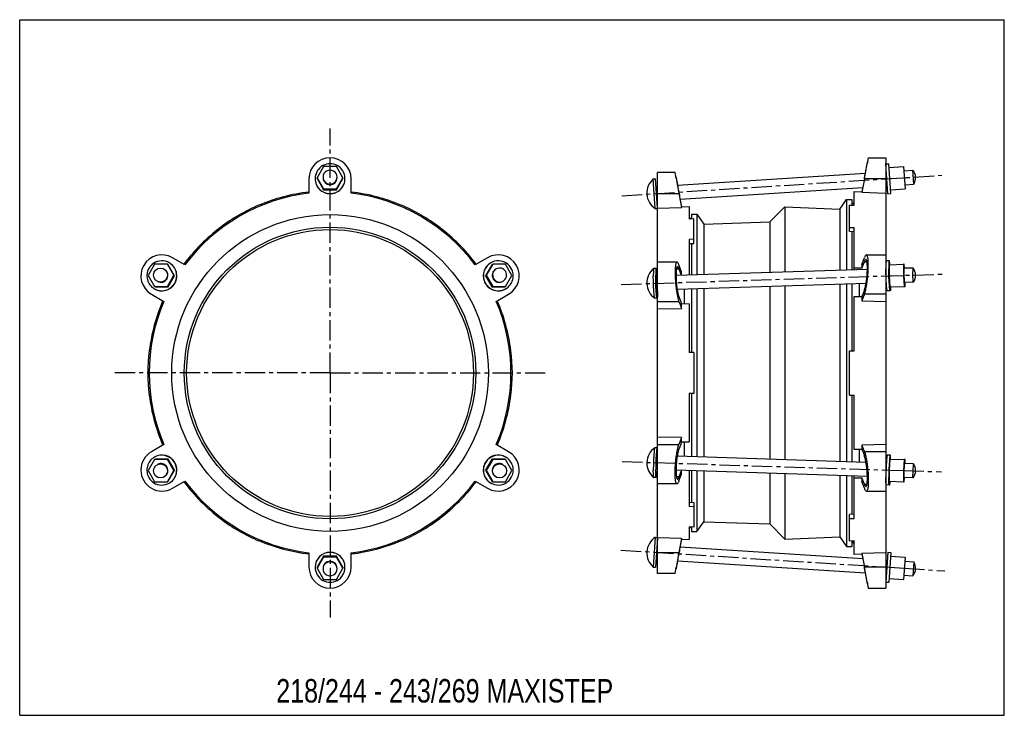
# Model space of a CAD drawing. Header units: millimetres. Extents: x 0 to 841, y 0 to 594.
import ezdxf

# ---------------------------------------------------------------- set-up
doc = ezdxf.new("R2010")
doc.units = ezdxf.units.MM
doc.header["$LTSCALE"] = 46.255
doc.linetypes.add('CENTER', pattern=[0.6, 0.375, -0.075, 0.075, -0.075])
doc.layers.get('0').update_dxf_attribs({"linetype": 'CONTINUOUS'})
doc.layers.add('02___PRT_ALL_AXES', color=7, linetype='CONTINUOUS')
doc.styles.get("Standard").update_dxf_attribs({"font": 'txt', "width": 0.8})

msp = doc.modelspace()

# ---------------------------------------------------------------- linework, layer by layer
at = {"color": 7, "linetype": 'Continuous'}
for p, q in [((0, 0), (0, 594)), ((0, 594), (841, 594)), ((841, 0), (841, 594)), ((724.84, 476.08), (723.95, 471.08)), ((724.13, 472.04), (723.95, 471.08)), ((724.84, 476.08), (739.84, 476.08)), ((739.84, 476.08), (739.84, 108.58)), ((259.61, 468.57), (254.12, 459.09)), ((270.58, 468.57), (259.61, 468.57)), ((276.06, 459.09), (270.58, 468.57)), ((544.84, 121.08), (544.84, 463.58)), ((559.84, 463.58), (544.84, 463.58)), ((560.38, 460.41), (559.84, 463.57)), ((742.54, 467.77), (754.96, 468.57)), ((754.96, 468.57), (756.18, 449.61)), ((755.19, 465.07), (762.85, 465.57)), ((247.09, 458.08), (247.09, 445.83)), ((254.12, 458.29), (254.12, 459.09)), ((254.12, 459.09), (259.61, 449.61)), ((254.12, 458.29), (259.61, 448.81)), ((270.58, 449.61), (276.06, 459.09)), ((270.58, 448.81), (276.06, 458.29)), ((276.06, 458.29), (276.06, 459.09)), ((283.09, 445.83), (283.09, 458.08)), ((739.84, 458.08), (721.54, 458.08)), ((743.15, 458.29), (755.57, 459.09)), ((259.61, 448.81), (259.61, 449.61)), ((259.61, 449.61), (270.58, 449.61)), ((259.61, 448.81), (270.58, 448.81)), ((270.58, 448.81), (270.58, 449.61)), ((712.84, 435.51), (712.84, 447.25)), ((712.84, 447.25), (719.34, 447)), ((719.34, 447), (719.34, 446.59)), ((719.34, 446.59), (739.84, 445.83)), ((743.75, 448.81), (756.18, 449.61)), ((755.96, 453.1), (763.62, 453.59)), ((544.84, 445.58), (563.09, 445.58)), ((710.84, 436.05), (712.84, 438.24)), ((204.26, 435.65), (204.31, 435.51)), ((325.93, 435.65), (325.87, 435.51)), ((544.84, 432.98), (565.34, 433.75)), ((565.34, 434.2), (571.84, 434.44)), ((565.34, 433.75), (565.34, 434.2)), ((571.84, 434.44), (571.84, 423.78)), ((708.84, 413.1), (708.84, 435.65)), ((708.84, 435.65), (712.84, 435.51)), ((571.84, 425.49), (573.35, 423.83)), ((575.84, 423.91), (571.84, 423.78)), ((575.84, 402.92), (575.84, 423.91)), ((171.39, 416.67), (171.48, 416.56)), ((358.79, 416.67), (358.71, 416.56)), ((708.84, 416.67), (712.84, 416.56)), ((712.84, 412.96), (708.84, 413.1)), ((712.84, 380.34), (712.84, 416.56)), ((575.84, 406.49), (571.84, 406.37)), ((571.84, 406.37), (571.84, 375.82)), ((571.84, 402.78), (575.84, 402.92)), ((141.16, 384.66), (130.55, 390.79)), ((399.64, 390.79), (389.03, 384.66)), ((561.42, 386.95), (544.84, 386.95)), ((719.34, 385.05), (720.37, 387.75)), ((719.34, 381.79), (721.47, 387.33)), ((720.37, 387.75), (721.54, 390.79)), ((721.47, 387.33), (723.73, 387.33)), ((723.23, 393.2), (739.84, 393.2)), ((742.74, 388.05), (740.24, 387.97)), ((115.21, 385.2), (109.72, 375.7)), ((126.16, 385.21), (115.21, 385.2)), ((131.63, 375.72), (126.16, 385.21)), ((126.85, 384.81), (126.16, 385.21)), ((132.32, 375.32), (126.85, 384.81)), ((541.62, 381.61), (541.59, 381.59)), ((543.61, 381.67), (541.62, 381.61)), ((724.04, 380.7), (560.61, 375.46)), ((563.16, 381.08), (560.94, 381.08)), ((565.34, 378.62), (563.09, 384.54)), ((565.25, 375.61), (563.16, 381.08)), ((565.34, 375.61), (565.34, 378.62)), ((719.34, 381.79), (712.84, 381.91)), ((719.34, 385.05), (719.34, 381.79)), ((742.54, 384.8), (754.96, 385.2)), ((742.54, 384.8), (742.54, 375.3)), ((755.57, 385.21), (754.96, 385.2)), ((754.96, 385.2), (754.96, 375.7)), ((763.05, 381.95), (755.38, 381.7)), ((755.79, 381.73), (755.57, 385.21)), ((763.07, 381.93), (763.05, 381.95)), ((109.72, 375.7), (115.19, 366.21)), ((126.14, 366.22), (131.63, 375.72)), ((126.83, 365.82), (132.32, 375.32)), ((132.32, 375.32), (131.63, 375.72)), ((544.84, 374.96), (543.83, 374.92)), ((742.54, 375.3), (754.96, 375.7)), ((742.54, 375.3), (743.15, 365.81)), ((754.96, 375.7), (755.57, 366.21)), ((115.19, 366.21), (126.14, 366.22)), ((115.88, 365.81), (115.19, 366.21)), ((115.88, 365.81), (126.83, 365.82)), ((126.83, 365.82), (126.14, 366.22)), ((544.84, 362.95), (544.21, 362.93)), ((722.87, 368.66), (561.6, 363.49)), ((567.43, 363.67), (567.43, 351.18)), ((717.25, 357.58), (717.25, 368.48)), ((721.47, 363.08), (720.32, 360.09)), ((740.22, 369.21), (739.84, 369.2)), ((743.56, 362.56), (741.06, 362.48)), ((743.15, 365.81), (755.57, 366.21)), ((755.57, 366.21), (756.18, 366.22)), ((763.43, 369.96), (755.76, 369.71)), ((756.18, 366.22), (756.18, 369.71)), ((763.45, 369.97), (763.43, 369.96)), ((112.55, 359.61), (123.16, 353.49)), ((407.03, 353.49), (417.64, 359.61)), ((542.43, 356.12), (542.4, 356.13)), ((544.43, 356.18), (542.43, 356.12)), ((544.84, 353.36), (563.09, 353.36)), ((563.09, 353.36), (564.11, 350.67)), ((563.16, 356.83), (564.31, 353.83)), ((564.31, 353.83), (565.34, 351.14)), ((712.84, 311.28), (712.84, 357.66)), ((712.84, 357.66), (719.34, 357.54)), ((720.32, 360.09), (719.34, 357.54)), ((719.34, 357.54), (719.34, 353.87)), ((720.57, 357.07), (719.34, 353.87)), ((719.34, 353.87), (739.84, 353.49)), ((721.54, 359.61), (720.57, 357.07)), ((739.84, 359.61), (721.54, 359.61)), ((544.84, 347.07), (565.34, 347.45)), ((564.11, 350.67), (565.34, 347.45)), ((571.84, 351.26), (565.34, 351.14)), ((565.34, 347.45), (565.34, 351.14)), ((571.84, 351.26), (571.84, 309.73)), ((110.56, 311.3), (110.7, 311.28)), ((419.63, 311.3), (419.48, 311.28)), ((708.84, 311.3), (712.84, 311.28)), ((708.84, 273.35), (708.84, 311.3)), ((575.84, 309.75), (571.84, 309.73)), ((575.84, 309.75), (575.84, 274.91)), ((110.56, 273.35), (110.7, 273.37)), ((419.63, 273.35), (419.48, 273.37)), ((571.84, 274.92), (571.84, 233.4)), ((575.84, 274.91), (571.84, 274.92)), ((708.84, 273.35), (712.84, 273.37)), ((712.84, 226.99), (712.84, 273.37)), ((565.34, 237.21), (544.84, 237.59)), ((565.34, 237.21), (564.11, 233.98)), ((565.34, 233.52), (565.34, 237.21)), ((123.16, 231.17), (112.55, 225.04)), ((417.64, 225.04), (407.03, 231.17)), ((544.84, 231.29), (563.09, 231.29)), ((564.11, 233.98), (563.09, 231.29)), ((564.31, 230.82), (563.16, 227.83)), ((565.34, 233.52), (564.31, 230.82)), ((565.34, 233.52), (571.84, 233.4)), ((567.43, 233.48), (567.43, 220.98)), ((719.34, 227.11), (712.84, 226.99)), ((717.25, 216.18), (717.25, 227.07)), ((739.84, 231.17), (719.34, 230.78)), ((719.34, 230.78), (719.34, 227.11)), ((719.34, 230.78), (720.57, 227.59)), ((719.34, 227.11), (720.32, 224.57)), ((720.57, 227.59), (721.54, 225.04)), ((720.32, 224.57), (721.47, 221.58)), ((739.84, 225.04), (721.54, 225.04)), ((563.16, 203.58), (560.93, 203.58)), ((563.09, 200.11), (565.34, 206.03)), ((563.16, 203.58), (565.25, 209.04)), ((565.34, 206.03), (565.34, 209.04)), ((571.84, 208.83), (571.84, 178.28)), ((712.84, 168.1), (712.84, 204.31)), ((712.84, 202.74), (719.34, 202.86)), ((721.47, 197.33), (719.34, 202.86)), ((719.34, 202.86), (719.34, 199.61)), ((130.55, 193.86), (141.16, 199.99)), ((389.03, 199.99), (399.64, 193.86)), ((561.42, 197.7), (544.84, 197.7)), ((720.37, 196.91), (719.34, 199.61)), ((721.54, 193.86), (720.37, 196.91)), ((721.47, 197.33), (723.73, 197.33)), ((723.23, 191.45), (739.84, 191.45)), ((571.84, 181.88), (575.84, 181.73)), ((575.84, 178.16), (571.84, 178.28)), ((575.84, 181.73), (575.84, 160.74)), ((712.84, 171.69), (708.84, 171.55)), ((708.84, 149.01), (708.84, 171.55)), ((171.39, 167.98), (171.48, 168.1)), ((358.79, 167.98), (358.71, 168.1)), ((575.84, 160.74), (571.84, 160.88)), ((571.84, 160.88), (571.84, 150.22)), ((571.84, 159.16), (573.35, 160.83)), ((708.84, 167.98), (712.84, 168.1)), ((565.34, 150.91), (544.84, 151.67)), ((204.26, 149.01), (204.31, 149.14)), ((325.93, 149.01), (325.87, 149.14)), ((565.34, 150.46), (565.34, 150.91)), ((565.34, 150.46), (571.84, 150.22)), ((708.84, 149.01), (712.84, 149.14)), ((710.84, 148.61), (712.84, 146.41)), ((712.84, 137.41), (712.84, 149.14)), ((247.09, 138.83), (247.09, 126.58)), ((283.09, 126.58), (283.09, 138.83)), ((544.84, 139.08), (563.09, 139.08)), ((719.34, 137.65), (712.84, 137.41)), ((739.84, 138.83), (719.34, 138.06)), ((719.34, 138.06), (719.34, 137.65)), ((739.84, 126.58), (721.54, 126.58)), ((559.84, 121.08), (544.84, 121.08)), ((559.84, 121.08), (560.71, 126.08)), ((560.54, 125.12), (560.71, 126.08)), ((724.28, 111.74), (724.84, 108.58)), ((724.84, 108.58), (739.84, 108.58)), ((0, 0), (841, 0))]:
    msp.add_line(p, q, dxfattribs=at)
msp.add_circle((120.24, 375.95), 5.99, dxfattribs=at)
for centre, radius, start, end in [((265.09, 458.08), 18, 0, 180), ((-305.23, 655.09), 1045.5, 349.13822, 349.86284), ((265.09, 459.09), 5.99, 180.06588, 270.05932), ((265.1, 459.09), 5.99, 269.94068, 359.93412), ((1495.87, 623.02), 949.51, 189.9734, 190.77075), ((265.09, 292.33), 154.55, 96.68826, 143.31174), ((265.09, 292.33), 155.55, 96.64645, 113), ((265.09, 292.33), 154.55, 36.68826, 83.31174), ((265.09, 292.33), 155.55, 67, 83.35358), ((265.09, 292.33), 155.7, 113, 127), ((265.09, 292.33), 155.7, 53, 67), ((265.09, 292.33), 155.55, 127, 143.35359), ((265.09, 292.33), 155.55, 36.6464, 53), ((121.55, 375.2), 18, 60, 240), ((121.39, 375.33), 12.72, 60.02702, 122.79113), ((408.64, 375.2), 18, 300, 120), ((121.37, 375.29), 12.74, 149.93756, 239.93769), ((121.41, 375.28), 12.78, 122.77043, 149.99393), ((120.67, 375.7), 5.99, 240.06588, 59.93412), ((121.36, 375.33), 12.74, 329.93756, 59.93769), ((121.5, 375.25), 12.74, 329.93756, 59.93769), ((551.67, 369.17), 16, 129.06993, 234.60165), ((682.41, 379.1), 61.17, 5.38017, 5.84932), ((755.25, 375.7), 10, 325.08356, 38.58798), ((390.3, 365.44), 154.44, 3.52993, 3.6641), ((121.35, 375.3), 12.74, 240.06231, 330.06244), ((121.49, 375.22), 12.74, 240.06231, 330.06244), ((682.78, 367.64), 61.17, 357.80955, 358.29947), ((265.09, 292.33), 154.55, 156.68828, 203.31174), ((265.09, 292.33), 155.55, 156.64644, 173), ((265.09, 292.33), 154.55, 336.68826, 23.31174), ((265.09, 292.33), 155.55, 7, 23.3536), ((265.09, 292.33), 155.7, 173, 187), ((265.09, 292.33), 155.7, 353, 7), ((265.09, 292.33), 155.55, 187, 203.35359), ((265.09, 292.33), 155.55, 336.6464, 353), ((121.55, 209.45), 18, 120, 300), ((408.64, 209.45), 18, 240, 60), ((265.09, 292.33), 155.55, 216.64643, 233), ((265.09, 292.33), 154.55, 216.68827, 263.31174), ((265.09, 292.33), 154.55, 276.68825, 323.31174), ((265.09, 292.33), 155.55, 307, 323.3536), ((265.09, 292.33), 155.7, 233, 247), ((265.09, 292.33), 155.7, 293, 307), ((265.09, 292.33), 155.55, 247, 263.3536), ((265.09, 292.33), 155.55, 276.64642, 293), ((1532.12, -45), 986.37, 169.24414, 170.0117), ((265.09, 126.58), 18, 180, 360), ((-269.4, -63.8), 1009.06, 10.12407, 10.87486)]:
    msp.add_arc(centre, radius, start, end, dxfattribs=at)
for points, knots in [([(721.7, 459.28), (722.02, 460.92), (722.46, 463.31), (723.02, 466.33), (723.37, 468.24), (723.65, 469.8), (723.85, 470.86), (723.96, 471.49), (724.02, 471.79), (724.04, 471.98), (724.06, 472.06), (724.06, 472.08)], [0, 0, 0, 0, 0.386362, 0.558789, 0.70942, 0.832828, 0.924475, 0.957281, 0.980927, 0.99521, 1, 1, 1, 1]), ([(560.71, 458.58), (560.68, 458.74), (560.57, 459.35), (560.46, 459.96), (560.38, 460.41)], [0, 0, 0, 0, 0.268154, 1, 1, 1, 1]), ([(560.6, 459.58), (560.6, 459.6), (560.63, 459.42), (560.65, 459.33), (560.71, 458.97), (560.82, 458.37), (561.01, 457.29), (561.28, 455.74), (561.63, 453.83), (562.18, 450.81), (562.62, 448.42), (562.94, 446.78)], [0, 0, 0, 0, 0.004788, 0.019066, 0.042703, 0.075499, 0.167123, 0.290514, 0.44114, 0.61358, 1, 1, 1, 1]), ([(561.42, 386.95), (561.08, 386.95), (560.64, 386.21), (560.38, 385.24), (560.14, 383.97), (559.98, 382.42), (559.87, 380.59), (559.83, 378.52), (559.85, 375.39), (560.04, 371.25), (560.48, 366.22), (561.12, 361.44), (561.7, 358.39), (562.03, 356.98)], [0, 0, 0, 0, 0.033625, 0.064736, 0.106235, 0.157673, 0.218214, 0.286699, 0.361751, 0.525223, 0.6951, 0.857572, 1, 1, 1, 1]), ([(563.09, 384.54), (562.95, 384.89), (562.7, 385.51), (562.28, 386.28), (561.89, 386.78), (561.56, 386.95), (561.42, 386.95)], [0, 0, 0, 0, 0.372564, 0.66005, 0.863447, 1, 1, 1, 1]), ([(721.47, 363.08), (721.83, 364.01), (722.43, 366.23), (723.13, 369.95), (723.67, 374.24), (723.96, 377.97), (724.06, 380.89), (724.07, 382.89), (724.02, 384.68), (723.9, 386.21), (723.72, 387.45), (723.52, 388.28), (723.31, 388.77), (723.13, 389.06), (722.92, 389.2), (722.79, 389.2)], [0, 0, 0, 0, 0.111659, 0.258083, 0.425445, 0.596676, 0.678024, 0.753547, 0.82122, 0.879286, 0.926393, 0.961682, 0.974893, 0.98533, 1, 1, 1, 1]), ([(722.79, 389.2), (722.68, 389.2), (722.42, 389.07), (722.11, 388.68), (721.78, 388.08), (721.58, 387.6), (721.47, 387.33)], [0, 0, 0, 0, 0.138532, 0.342486, 0.629318, 1, 1, 1, 1]), ([(723.23, 393.2), (723.09, 393.2), (722.76, 393.03), (722.36, 392.53), (721.94, 391.76), (721.68, 391.14), (721.54, 390.79)], [0, 0, 0, 0, 0.137553, 0.341237, 0.628353, 1, 1, 1, 1]), ([(722.61, 363.23), (722.95, 364.64), (723.53, 367.69), (724.18, 372.48), (724.63, 377.5), (724.82, 381.65), (724.85, 384.77), (724.8, 386.84), (724.69, 388.68), (724.52, 390.22), (724.29, 391.49), (724.02, 392.46), (723.57, 393.2), (723.23, 393.2)], [0, 0, 0, 0, 0.142426, 0.304861, 0.474686, 0.638104, 0.713129, 0.781588, 0.842106, 0.893528, 0.935025, 0.966159, 1, 1, 1, 1]), ([(740.24, 387.97), (740.2, 387.97), (740.12, 387.78), (740.06, 387.48), (739.99, 386.92), (739.94, 386.2), (739.89, 385.27), (739.85, 383.72), (739.84, 382.47), (739.84, 381.59)], [0, 0, 0, 0, 0.02217, 0.074624, 0.158967, 0.27415, 0.418467, 0.589636, 1, 1, 1, 1]), ([(742.74, 388.05), (742.71, 388.05), (742.65, 387.96), (742.6, 387.79), (742.55, 387.49), (742.48, 386.9), (742.41, 385.89), (742.38, 385.02), (742.36, 384.52)], [0, 0, 0, 0, 0.024691, 0.076231, 0.158073, 0.270089, 0.581289, 1, 1, 1, 1]), ([(743.26, 385.33), (743.22, 385.72), (743.15, 386.4), (743.02, 387.25), (742.91, 387.76), (742.82, 387.99), (742.76, 388.05), (742.74, 388.05)], [0, 0, 0, 0, 0.419768, 0.729612, 0.921887, 0.973715, 1, 1, 1, 1]), ([(541.59, 381.59), (541.54, 381.55), (541.48, 381.36), (541.41, 381), (541.36, 380.43), (541.3, 379.7), (541.26, 378.79), (541.22, 377.28), (541.21, 376.07), (541.21, 375.22)], [0, 0, 0, 0, 0.029517, 0.088166, 0.176152, 0.292415, 0.435313, 0.602789, 1, 1, 1, 1]), ([(543.61, 381.67), (543.56, 381.67), (543.49, 381.47), (543.43, 381.18), (543.36, 380.62), (543.31, 379.89), (543.26, 378.97), (543.22, 377.41), (543.21, 376.17), (543.21, 375.29)], [0, 0, 0, 0, 0.02217, 0.074624, 0.158967, 0.27415, 0.418467, 0.589636, 1, 1, 1, 1]), ([(544.43, 375.31), (544.37, 376.19), (544.28, 377.44), (544.14, 378.99), (544.03, 379.91), (543.93, 380.64), (543.83, 381.19), (543.75, 381.48), (543.66, 381.67), (543.61, 381.67)], [0, 0, 0, 0, 0.410331, 0.581433, 0.72577, 0.841058, 0.92537, 0.977841, 1, 1, 1, 1]), ([(561.86, 382.95), (561.73, 382.95), (561.52, 382.8), (561.35, 382.52), (561.14, 382.03), (560.94, 381.2), (560.77, 379.96), (560.65, 378.43), (560.6, 376.64), (560.61, 374.64), (560.71, 371.72), (560.99, 367.99), (561.52, 363.7), (562.21, 359.98), (562.81, 357.76), (563.16, 356.83)], [0, 0, 0, 0, 0.014535, 0.024936, 0.038125, 0.073402, 0.120517, 0.1786, 0.246296, 0.321841, 0.403213, 0.574492, 0.741903, 0.888358, 1, 1, 1, 1]), ([(563.16, 381.08), (563.06, 381.35), (562.86, 381.83), (562.53, 382.43), (562.23, 382.82), (561.97, 382.95), (561.86, 382.95)], [0, 0, 0, 0, 0.371525, 0.658699, 0.862388, 1, 1, 1, 1]), ([(740.24, 368.85), (740.11, 370.9), (739.93, 375.03), (739.84, 379.16), (739.84, 381.23)], [0, 0, 0, 0, 0.497963, 1, 1, 1, 1]), ([(742.36, 384.52), (742.36, 384.31), (742.34, 383.36), (742.33, 382.4), (742.33, 381.67)], [0, 0, 0, 0, 0.228692, 1, 1, 1, 1]), ([(742.95, 366.08), (742.73, 368.54), (742.46, 373.74), (742.33, 378.94), (742.33, 381.67)], [0, 0, 0, 0, 0.475338, 1, 1, 1, 1]), ([(755.38, 381.7), (755.36, 381.7), (755.32, 381.61), (755.29, 381.47), (755.26, 381.21), (755.24, 380.87), (755.21, 380.43), (755.19, 379.7), (755.19, 379.11), (755.19, 378.7)], [0, 0, 0, 0, 0.022161, 0.074662, 0.158934, 0.274126, 0.418447, 0.589716, 1, 1, 1, 1]), ([(755.19, 378.7), (755.19, 378.22), (755.2, 377.22), (755.24, 375.7), (755.29, 374.18), (755.37, 372.77), (755.45, 371.7), (755.52, 370.97), (755.57, 370.54), (755.61, 370.2), (755.66, 369.94), (755.7, 369.8), (755.74, 369.71), (755.76, 369.71)], [0, 0, 0, 0, 0.16016, 0.332135, 0.504044, 0.664336, 0.802077, 0.859495, 0.907965, 0.946637, 0.974959, 0.992559, 1, 1, 1, 1]), ([(763.05, 381.95), (763.02, 381.95), (762.99, 381.86), (762.96, 381.72), (762.93, 381.46), (762.9, 381.11), (762.88, 380.68), (762.86, 379.95), (762.85, 379.36), (762.85, 378.95)], [0, 0, 0, 0, 0.022253, 0.074672, 0.158904, 0.274106, 0.418452, 0.589871, 1, 1, 1, 1]), ([(763.43, 369.96), (763.41, 369.95), (763.37, 370.04), (763.33, 370.18), (763.28, 370.44), (763.23, 370.78), (763.18, 371.22), (763.11, 371.95), (763.04, 373.01), (762.96, 374.43), (762.9, 375.95), (762.86, 377.46), (762.85, 378.46), (762.85, 378.95)], [0, 0, 0, 0, 0.007457, 0.025055, 0.053357, 0.092065, 0.140504, 0.197929, 0.335663, 0.495964, 0.667848, 0.839882, 1, 1, 1, 1]), ([(542.4, 356.13), (542.35, 356.17), (542.28, 356.37), (542.19, 356.73), (542.09, 357.32), (541.99, 358.08), (541.89, 359.02), (541.75, 360.58), (541.59, 362.84), (541.43, 365.81), (541.31, 368.98), (541.23, 372.14), (541.21, 374.22), (541.21, 375.22)], [0, 0, 0, 0, 0.010192, 0.030538, 0.061122, 0.101566, 0.15122, 0.209322, 0.346904, 0.505383, 0.674395, 0.842964, 1, 1, 1, 1]), ([(544.43, 356.18), (544.38, 356.18), (544.29, 356.37), (544.22, 356.66), (544.11, 357.22), (544.01, 357.94), (543.91, 358.86), (543.76, 360.41), (543.6, 362.68), (543.43, 365.69), (543.31, 368.91), (543.23, 372.14), (543.21, 374.26), (543.21, 375.29)], [0, 0, 0, 0, 0.007438, 0.02505, 0.05335, 0.092047, 0.140495, 0.197928, 0.335663, 0.495949, 0.66788, 0.839816, 1, 1, 1, 1]), ([(543.83, 374.92), (543.81, 374.92), (543.77, 374.83), (543.74, 374.69), (543.71, 374.43), (543.69, 374.09), (543.66, 373.65), (543.64, 372.92), (543.64, 372.33), (543.64, 371.92)], [0, 0, 0, 0, 0.022253, 0.074672, 0.158904, 0.274106, 0.418452, 0.589871, 1, 1, 1, 1]), ([(544.21, 362.93), (544.19, 362.93), (544.15, 363.02), (544.11, 363.16), (544.06, 363.42), (544.02, 363.76), (543.97, 364.19), (543.9, 364.92), (543.82, 365.99), (543.74, 367.4), (543.68, 368.92), (543.65, 370.44), (543.64, 371.44), (543.64, 371.92)], [0, 0, 0, 0, 0.007457, 0.025055, 0.053357, 0.092065, 0.140504, 0.197929, 0.335663, 0.495964, 0.667848, 0.839882, 1, 1, 1, 1]), ([(544.84, 362.56), (544.84, 361.68), (544.83, 360.44), (544.78, 358.88), (544.73, 357.96), (544.68, 357.23), (544.61, 356.68), (544.55, 356.38), (544.48, 356.18), (544.43, 356.18)], [0, 0, 0, 0, 0.410364, 0.581533, 0.72585, 0.841033, 0.925376, 0.97783, 1, 1, 1, 1]), ([(721.54, 359.61), (721.64, 359.87), (722.06, 361.05), (722.39, 362.27), (722.61, 363.23)], [0, 0, 0, 0, 0.215729, 1, 1, 1, 1]), ([(741.06, 362.49), (741.01, 362.48), (740.92, 362.67), (740.85, 362.97), (740.74, 363.52), (740.64, 364.24), (740.54, 365.17), (740.39, 366.72), (740.3, 367.97), (740.24, 368.85)], [0, 0, 0, 0, 0.022158, 0.07463, 0.158945, 0.274237, 0.418577, 0.589681, 1, 1, 1, 1]), ([(743.56, 362.57), (743.53, 362.56), (743.46, 362.65), (743.4, 362.82), (743.33, 363.11), (743.22, 363.7), (743.09, 364.71), (743, 365.58), (742.95, 366.08)], [0, 0, 0, 0, 0.024641, 0.07626, 0.158041, 0.270003, 0.58139, 1, 1, 1, 1]), ([(743.9, 365.3), (743.89, 364.91), (743.86, 364.23), (743.79, 363.38), (743.7, 362.86), (743.63, 362.63), (743.58, 362.57), (743.56, 362.57)], [0, 0, 0, 0, 0.419798, 0.72948, 0.921896, 0.973646, 1, 1, 1, 1]), ([(562.03, 356.98), (562.11, 356.63), (562.41, 355.41), (562.76, 354.21), (563.09, 353.36)], [0, 0, 0, 0, 0.283057, 1, 1, 1, 1]), ([(561.42, 197.7), (561.08, 197.7), (560.64, 198.45), (560.38, 199.42), (560.14, 200.69), (559.98, 202.23), (559.87, 204.06), (559.83, 206.14), (559.85, 209.26), (560.04, 213.41), (560.48, 218.43), (561.12, 223.22), (561.7, 226.27), (562.03, 227.68)], [0, 0, 0, 0, 0.033625, 0.064736, 0.106235, 0.157673, 0.218215, 0.2867, 0.361752, 0.525224, 0.6951, 0.857572, 1, 1, 1, 1]), ([(563.16, 227.83), (562.81, 226.9), (562.21, 224.67), (561.52, 220.95), (560.99, 216.66), (560.71, 212.93), (560.61, 210.01), (560.6, 208.02), (560.65, 206.22), (560.77, 204.69), (560.94, 203.45), (561.14, 202.62), (561.35, 202.14), (561.52, 201.85), (561.73, 201.7), (561.86, 201.7)], [0, 0, 0, 0, 0.111643, 0.258102, 0.425518, 0.5968, 0.678171, 0.753716, 0.821409, 0.87949, 0.926602, 0.961876, 0.975065, 0.985466, 1, 1, 1, 1]), ([(562.03, 227.68), (562.11, 228.02), (562.41, 229.24), (562.76, 230.45), (563.09, 231.29)], [0, 0, 0, 0, 0.283056, 1, 1, 1, 1]), ([(722.79, 195.45), (722.92, 195.45), (723.13, 195.6), (723.31, 195.89), (723.52, 196.37), (723.72, 197.2), (723.9, 198.44), (724.02, 199.98), (724.07, 201.77), (724.06, 203.77), (723.96, 206.69), (723.67, 210.41), (723.13, 214.7), (722.43, 218.42), (721.83, 220.65), (721.47, 221.58)], [0, 0, 0, 0, 0.014671, 0.025109, 0.03832, 0.073612, 0.120721, 0.178789, 0.246465, 0.321989, 0.403338, 0.574565, 0.741922, 0.888342, 1, 1, 1, 1]), ([(721.54, 225.04), (721.64, 224.79), (722.06, 223.6), (722.39, 222.38), (722.61, 221.42)], [0, 0, 0, 0, 0.215729, 1, 1, 1, 1]), ([(722.61, 221.42), (722.95, 220.01), (723.53, 216.96), (724.18, 212.18), (724.63, 207.16), (724.82, 203.01), (724.85, 199.89), (724.8, 197.81), (724.69, 195.98), (724.52, 194.43), (724.29, 193.17), (724.02, 192.19), (723.57, 191.45), (723.23, 191.45)], [0, 0, 0, 0, 0.142427, 0.304861, 0.474686, 0.638104, 0.713129, 0.781588, 0.842106, 0.893528, 0.935025, 0.966159, 1, 1, 1, 1]), ([(561.86, 201.7), (561.97, 201.7), (562.23, 201.84), (562.53, 202.23), (562.86, 202.82), (563.06, 203.3), (563.16, 203.58)], [0, 0, 0, 0, 0.13761, 0.341296, 0.62847, 1, 1, 1, 1]), ([(563.09, 200.11), (562.95, 199.76), (562.7, 199.15), (562.28, 198.38), (561.89, 197.87), (561.56, 197.7), (561.42, 197.7)], [0, 0, 0, 0, 0.372564, 0.66005, 0.863447, 1, 1, 1, 1]), ([(721.47, 197.33), (721.58, 197.05), (721.78, 196.57), (722.11, 195.98), (722.42, 195.58), (722.68, 195.45), (722.79, 195.45)], [0, 0, 0, 0, 0.370676, 0.657509, 0.861466, 1, 1, 1, 1]), ([(723.23, 191.45), (723.09, 191.45), (722.76, 191.62), (722.36, 192.13), (721.94, 192.89), (721.68, 193.51), (721.54, 193.86)], [0, 0, 0, 0, 0.137553, 0.341237, 0.628353, 1, 1, 1, 1]), ([(562.94, 137.88), (562.62, 136.23), (562.18, 133.85), (561.63, 130.82), (561.28, 128.92), (561.01, 127.35), (560.82, 126.3), (560.71, 125.66), (560.65, 125.36), (560.63, 125.18), (560.6, 125.1), (560.6, 125.08)], [0, 0, 0, 0, 0.38642, 0.55886, 0.709486, 0.832877, 0.924501, 0.957297, 0.980934, 0.995212, 1, 1, 1, 1]), ([(724.06, 112.58), (724.06, 112.56), (724.04, 112.74), (724.02, 112.82), (723.96, 113.18), (723.85, 113.78), (723.65, 114.86), (723.37, 116.41), (723.02, 118.32), (722.46, 121.35), (722.02, 123.73), (721.7, 125.38)], [0, 0, 0, 0, 0.00479, 0.019073, 0.042719, 0.075525, 0.167172, 0.29058, 0.441211, 0.613638, 1, 1, 1, 1]), ([(723.95, 113.58), (723.98, 113.41), (724.09, 112.8), (724.2, 112.19), (724.28, 111.74)], [0, 0, 0, 0, 0.268152, 1, 1, 1, 1])]:
    msp.add_open_spline(points, degree=3, knots=knots, dxfattribs=at)
for points in [[(721.47, 458.08), (720.76, 454.39), (720.05, 450.7), (719.34, 447)], [(721.54, 458.08), (720.81, 454.25), (720.07, 450.42), (719.34, 446.59)], [(721.47, 458.08), (721.55, 458.48), (721.62, 458.88), (721.7, 459.28)], [(562.94, 446.78), (563.01, 446.38), (563.09, 445.98), (563.16, 445.58)], [(563.09, 445.58), (563.84, 441.63), (564.59, 437.69), (565.34, 433.75)], [(563.16, 445.58), (563.89, 441.78), (564.61, 437.99), (565.34, 434.2)], [(565.34, 150.91), (564.59, 146.96), (563.84, 143.02), (563.09, 139.08)], [(565.34, 150.46), (564.61, 146.66), (563.89, 142.87), (563.16, 139.08)], [(563.16, 139.08), (563.09, 138.68), (563.01, 138.28), (562.94, 137.88)], [(719.34, 138.06), (720.07, 134.24), (720.81, 130.41), (721.54, 126.58)], [(719.34, 137.65), (720.05, 133.96), (720.76, 130.27), (721.47, 126.58)], [(721.7, 125.38), (721.62, 125.78), (721.55, 126.18), (721.47, 126.58)]]:
    msp.add_open_spline(points, degree=3, dxfattribs=at)
at = {"layer": '02___PRT_ALL_AXES', "color": 7, "linetype": 'CENTER'}
for p, q in [((265.09, 292.33), (265.09, 501.2)), ((514.4, 443.63), (787.61, 461.14)), ((513.88, 367.96), (789.91, 376.81)), ((265.09, 292.33), (79.83, 292.33)), ((265.09, 292.33), (265.09, 83.46)), ((265.09, 292.33), (449.58, 292.33)), ((514.53, 216.67), (742.54, 209.36)), ((754.96, 208.96), (787.25, 207.93)), ((513.57, 141.08), (743.15, 126.37)), ((755.57, 125.57), (790.33, 123.34))]:
    msp.add_line(p, q, dxfattribs=at)
at = {"layer": '02___PRT_ALL_AXES', "color": 7, "linetype": 'Continuous'}
for p, q in [((739.84, 470.85), (742.33, 471.01)), ((743.96, 445.57), (742.33, 471.01)), ((561.84, 452.68), (722.4, 462.97)), ((741.47, 445.41), (739.84, 470.85)), ((739.84, 464.09), (740.25, 464.12)), ((763.62, 453.59), (762.85, 465.57)), ((541.21, 458.12), (543.21, 458.25)), ((542.84, 432.67), (541.21, 458.12)), ((544.8, 433.32), (543.21, 458.25)), ((543.64, 451.51), (544.84, 451.59)), ((564.08, 440.8), (720.07, 450.8)), ((739.84, 452.06), (741.02, 452.14)), ((544.4, 439.54), (544.84, 439.56)), ((700.46, 432.18), (706.34, 440.58)), ((706.34, 440.58), (706.34, 380.13)), ((706.34, 440.58), (710.84, 440.58)), ((710.84, 440.58), (710.84, 435.58)), ((741.47, 445.41), (743.96, 445.57)), ((542.84, 432.67), (544.84, 432.8)), ((640.64, 421.25), (653.56, 434.18)), ((653.56, 434.18), (653.56, 378.44)), ((653.56, 434.18), (700.46, 432.18)), ((700.46, 432.18), (700.46, 379.94)), ((573.84, 427.83), (573.84, 423.84)), ((573.84, 427.83), (578.34, 427.83)), ((578.34, 427.83), (578.34, 376.03)), ((578.34, 427.83), (584.23, 419.4)), ((584.23, 419.4), (640.64, 421.25)), ((640.64, 421.25), (640.64, 378.03)), ((584.23, 419.4), (584.23, 376.22)), ((710.84, 413.03), (710.84, 380.28)), ((573.84, 402.85), (573.84, 375.88)), ((403.34, 384.81), (397.87, 375.32)), ((404.03, 385.21), (398.56, 375.72)), ((403.34, 384.81), (404.03, 385.21)), ((414.98, 385.2), (404.03, 385.21)), ((420.46, 375.7), (414.98, 385.2)), ((397.87, 375.32), (398.56, 375.72)), ((397.87, 375.32), (403.35, 365.82)), ((398.56, 375.72), (404.04, 366.22)), ((415, 366.21), (420.46, 375.7)), ((403.35, 365.82), (404.04, 366.22)), ((403.35, 365.82), (414.31, 365.81)), ((404.04, 366.22), (415, 366.21)), ((414.31, 365.81), (415, 366.21)), ((573.84, 363.88), (573.84, 309.74)), ((578.34, 364.02), (578.34, 220.63)), ((584.23, 364.21), (584.23, 220.44)), ((640.64, 366.02), (640.64, 218.63)), ((653.56, 366.43), (653.56, 218.22)), ((700.46, 367.94), (700.46, 216.72)), ((706.34, 368.13), (706.34, 216.53)), ((710.84, 368.27), (710.84, 311.29)), ((573.84, 274.92), (573.84, 220.78)), ((710.84, 273.36), (710.84, 216.38)), ((542.43, 228.54), (542.4, 228.53)), ((544.43, 228.47), (542.43, 228.54)), ((115.88, 218.85), (115.19, 218.45)), ((126.83, 218.84), (115.88, 218.85)), ((126.83, 218.84), (126.14, 218.44)), ((132.32, 209.34), (126.83, 218.84)), ((403.35, 218.84), (397.87, 209.34)), ((414.31, 218.85), (403.35, 218.84)), ((403.35, 218.84), (404.04, 218.44)), ((414.31, 218.85), (415, 218.45)), ((544.84, 221.71), (544.21, 221.73)), ((722.87, 216), (561.6, 221.17)), ((743.56, 222.09), (741.06, 222.17)), ((743.15, 218.85), (742.54, 209.36)), ((743.15, 218.85), (755.57, 218.45)), ((115.19, 218.45), (109.72, 208.96)), ((126.14, 218.44), (115.19, 218.45)), ((131.63, 208.94), (126.14, 218.44)), ((404.04, 218.44), (398.56, 208.94)), ((415, 218.45), (404.04, 218.44)), ((420.46, 208.96), (415, 218.45)), ((740.22, 215.44), (739.84, 215.46)), ((755.57, 218.45), (754.96, 208.96)), ((756.18, 218.44), (755.57, 218.45)), ((763.43, 214.7), (755.76, 214.94)), ((756.18, 214.94), (756.18, 218.44)), ((763.45, 214.68), (763.43, 214.7)), ((109.72, 208.96), (115.21, 199.46)), ((126.16, 199.45), (131.63, 208.94)), ((126.85, 199.85), (132.32, 209.34)), ((132.32, 209.34), (131.63, 208.94)), ((397.87, 209.34), (398.56, 208.94)), ((397.87, 209.34), (403.34, 199.85)), ((398.56, 208.94), (404.03, 199.45)), ((414.98, 199.46), (420.46, 208.96)), ((541.62, 203.05), (541.59, 203.06)), ((543.61, 202.98), (541.62, 203.05)), ((544.84, 209.7), (543.83, 209.73)), ((724.04, 203.96), (560.61, 209.19)), ((573.84, 208.77), (573.84, 181.8)), ((578.34, 208.63), (578.34, 156.83)), ((584.23, 208.44), (584.23, 165.25)), ((640.64, 206.63), (640.64, 163.41)), ((653.56, 206.21), (653.56, 150.48)), ((700.46, 204.71), (700.46, 152.48)), ((706.34, 204.52), (706.34, 144.08)), ((710.84, 204.38), (710.84, 171.62)), ((742.54, 209.36), (754.96, 208.96)), ((742.54, 209.36), (742.54, 199.86)), ((754.96, 208.96), (754.96, 199.46)), ((763.05, 202.71), (755.38, 202.95)), ((755.57, 199.45), (755.79, 202.92)), ((763.07, 202.72), (763.05, 202.71)), ((115.21, 199.46), (126.16, 199.45)), ((126.85, 199.85), (126.16, 199.45)), ((403.34, 199.85), (404.03, 199.45)), ((404.03, 199.45), (414.98, 199.46)), ((742.74, 196.6), (740.24, 196.68)), ((742.54, 199.86), (754.96, 199.46)), ((754.96, 199.46), (755.57, 199.45)), ((573.84, 160.81), (573.84, 156.83)), ((578.34, 156.83), (584.23, 165.25)), ((584.23, 165.25), (640.64, 163.41)), ((640.64, 163.41), (653.56, 150.48)), ((542.84, 151.98), (541.21, 126.53)), ((542.84, 151.98), (544.84, 151.85)), ((573.84, 156.83), (578.34, 156.83)), ((653.56, 150.48), (700.46, 152.48)), ((700.46, 152.48), (706.34, 144.08)), ((544.8, 151.34), (543.21, 126.41)), ((544.4, 145.12), (544.84, 145.09)), ((564.08, 143.86), (720.07, 133.86)), ((706.34, 144.08), (710.84, 144.08)), ((710.84, 149.07), (710.84, 144.08)), ((259.61, 135.85), (254.12, 126.37)), ((259.61, 135.05), (254.12, 125.57)), ((270.58, 135.85), (259.61, 135.85)), ((259.61, 135.85), (259.61, 135.05)), ((270.58, 135.05), (259.61, 135.05)), ((276.06, 126.37), (270.58, 135.85)), ((270.58, 135.85), (270.58, 135.05)), ((276.06, 125.57), (270.58, 135.05)), ((741.47, 139.25), (739.84, 113.8)), ((741.47, 139.25), (743.96, 139.09)), ((743.96, 139.09), (742.33, 113.64)), ((743.75, 135.85), (756.18, 135.05)), ((756.18, 135.05), (754.96, 116.09)), ((254.12, 126.37), (254.12, 125.57)), ((276.06, 126.37), (276.06, 125.57)), ((541.21, 126.53), (543.21, 126.41)), ((543.64, 133.14), (544.84, 133.06)), ((561.84, 131.98), (722.4, 121.68)), ((739.84, 132.59), (741.02, 132.51)), ((743.15, 126.37), (755.57, 125.57)), ((755.96, 131.56), (763.62, 131.06)), ((763.62, 131.06), (762.85, 119.09)), ((254.12, 125.57), (259.61, 116.09)), ((270.58, 116.09), (276.06, 125.57)), ((739.84, 120.56), (740.25, 120.54)), ((755.19, 119.58), (762.85, 119.09)), ((259.61, 116.09), (270.58, 116.09)), ((739.84, 113.8), (742.33, 113.64)), ((742.54, 116.88), (754.96, 116.09))]:
    msp.add_line(p, q, dxfattribs=at)
for centre, radius in [((265.09, 292.33), 135.25), ((265.09, 292.33), 124.5), ((265.09, 292.33), 122.5), ((120.25, 208.69), 5.99), ((409.93, 208.71), 5.99)]:
    msp.add_circle(centre, radius, dxfattribs=at)
for centre, radius, start, end in [((265.09, 458.24), 12.78, 90.00412, 118.13154), ((265.09, 458.24), 12.78, 61.86846, 89.99588), ((265.06, 458.28), 12.72, 118.11279, 179.97641), ((265.09, 459.58), 5.99, 89.93894, 270.06106), ((265.1, 459.58), 5.99, 269.93893, 90.06106), ((265.12, 458.28), 12.72, 0.02359, 61.88721), ((755.25, 459.07), 10, 326.79789, 40.53769), ((265.08, 458.3), 12.74, 180.06231, 270.06244), ((265.08, 458.14), 12.74, 180.06231, 270.06244), ((265.11, 458.3), 12.74, 269.93756, 359.93769), ((265.11, 458.14), 12.74, 269.93756, 359.93769), ((551.67, 446.02), 16, 130.83507, 236.5005), ((408.8, 375.33), 12.72, 57.20888, 119.97298), ((408.69, 375.25), 12.74, 120.06231, 210.06244), ((408.83, 375.33), 12.74, 120.06231, 210.06244), ((409.52, 375.7), 5.99, 120.06588, 299.93412), ((409.94, 375.96), 5.99, 120.06173, 210.06106), ((409.94, 375.95), 5.99, 209.93893, 119.93827), ((408.82, 375.29), 12.74, 300.06231, 30.06244), ((408.77, 375.28), 12.78, 30.00607, 57.22957), ((408.7, 375.22), 12.74, 209.93756, 299.93769), ((408.84, 375.3), 12.74, 209.93756, 299.93769), ((551.67, 215.48), 16, 125.39833, 230.93007), ((121.37, 209.37), 12.74, 120.06231, 210.06244), ((121.35, 209.35), 12.74, 29.93821, 119.93704), ((121.49, 209.43), 12.74, 29.93821, 119.93704), ((408.7, 209.43), 12.74, 60.06296, 150.06179), ((408.84, 209.35), 12.74, 60.06296, 150.06179), ((408.82, 209.37), 12.74, 329.93756, 59.93769), ((682.78, 217.02), 61.17, 1.70053, 2.19045), ((120.67, 208.94), 5.99, 300.06588, 119.93412), ((121.36, 209.33), 12.74, 300.06231, 30.06244), ((121.5, 209.41), 12.74, 300.06231, 30.06244), ((408.69, 209.41), 12.74, 149.93756, 239.93769), ((408.83, 209.33), 12.74, 149.93756, 239.93769), ((409.51, 208.94), 5.99, 60.06588, 239.93413), ((755.25, 208.96), 10, 321.41201, 34.91645), ((121.41, 209.37), 12.78, 210.00607, 237.22957), ((408.77, 209.37), 12.78, 302.77043, 329.99393), ((390.3, 219.21), 154.44, 356.3359, 356.47007), ((121.39, 209.32), 12.72, 237.20887, 299.97298), ((408.8, 209.32), 12.72, 240.02702, 302.79113), ((682.41, 205.56), 61.17, 354.15068, 354.61983), ((551.67, 138.64), 16, 123.4995, 229.16493), ((265.08, 126.51), 12.74, 89.93821, 179.93704), ((265.08, 126.35), 12.74, 89.93821, 179.93704), ((265.11, 126.51), 12.74, 0.06296, 90.06179), ((265.11, 126.35), 12.74, 0.06296, 90.06179), ((265.06, 126.37), 12.72, 180.02359, 241.88721), ((265.09, 125.56), 5.99, 89.94068, 179.93412), ((265.09, 125.08), 5.99, 89.93894, 270.06106), ((265.1, 125.56), 5.99, 0.06588, 90.05932), ((265.1, 125.08), 5.99, 269.93893, 90.06106), ((265.12, 126.37), 12.72, 298.11279, 359.97641), ((755.25, 125.59), 10, 319.46231, 33.20211), ((265.09, 126.42), 12.78, 241.86846, 269.99588), ((265.09, 126.42), 12.78, 270.00412, 298.13154)]:
    msp.add_arc(centre, radius, start, end, dxfattribs=at)
for points, knots in [([(542.4, 228.53), (542.35, 228.49), (542.28, 228.29), (542.19, 227.92), (542.09, 227.34), (541.99, 226.58), (541.89, 225.63), (541.75, 224.07), (541.59, 221.81), (541.43, 218.84), (541.31, 215.68), (541.23, 212.52), (541.21, 210.43), (541.21, 209.43)], [0, 0, 0, 0, 0.010192, 0.030538, 0.061122, 0.101566, 0.15122, 0.209322, 0.346904, 0.505383, 0.674395, 0.842964, 1, 1, 1, 1]), ([(544.43, 228.47), (544.38, 228.47), (544.29, 228.28), (544.22, 227.99), (544.11, 227.44), (544.01, 226.72), (543.91, 225.79), (543.76, 224.24), (543.6, 221.97), (543.43, 218.97), (543.31, 215.74), (543.23, 212.52), (543.21, 210.39), (543.21, 209.37)], [0, 0, 0, 0, 0.007438, 0.02505, 0.05335, 0.092047, 0.140495, 0.197928, 0.335663, 0.495949, 0.66788, 0.839816, 1, 1, 1, 1]), ([(544.84, 222.09), (544.84, 222.97), (544.83, 224.22), (544.78, 225.77), (544.73, 226.7), (544.68, 227.42), (544.61, 227.98), (544.55, 228.28), (544.48, 228.47), (544.43, 228.47)], [0, 0, 0, 0, 0.410364, 0.581533, 0.72585, 0.841033, 0.925376, 0.97783, 1, 1, 1, 1]), ([(544.21, 221.73), (544.19, 221.73), (544.15, 221.64), (544.11, 221.5), (544.06, 221.24), (544.02, 220.9), (543.97, 220.46), (543.9, 219.73), (543.82, 218.67), (543.74, 217.25), (543.68, 215.74), (543.65, 214.22), (543.64, 213.22), (543.64, 212.73)], [0, 0, 0, 0, 0.007457, 0.025055, 0.053357, 0.092065, 0.140504, 0.197929, 0.335663, 0.495964, 0.667848, 0.839882, 1, 1, 1, 1]), ([(741.06, 222.17), (741.01, 222.17), (740.92, 221.98), (740.85, 221.69), (740.74, 221.14), (740.64, 220.41), (740.54, 219.49), (740.39, 217.94), (740.3, 216.69), (740.24, 215.81)], [0, 0, 0, 0, 0.022158, 0.07463, 0.158945, 0.274237, 0.418577, 0.589681, 1, 1, 1, 1]), ([(743.56, 222.09), (743.53, 222.09), (743.46, 222), (743.4, 221.83), (743.33, 221.54), (743.22, 220.95), (743.09, 219.95), (743, 219.08), (742.95, 218.58)], [0, 0, 0, 0, 0.024641, 0.07626, 0.158041, 0.270003, 0.58139, 1, 1, 1, 1]), ([(743.9, 219.35), (743.89, 219.74), (743.86, 220.42), (743.79, 221.27), (743.7, 221.79), (743.63, 222.02), (743.58, 222.09), (743.56, 222.09)], [0, 0, 0, 0, 0.419798, 0.72948, 0.921896, 0.973646, 1, 1, 1, 1]), ([(543.83, 209.73), (543.81, 209.73), (543.77, 209.82), (543.74, 209.96), (543.71, 210.23), (543.69, 210.57), (543.66, 211), (543.64, 211.73), (543.64, 212.32), (543.64, 212.73)], [0, 0, 0, 0, 0.022253, 0.074672, 0.158904, 0.274106, 0.418452, 0.589871, 1, 1, 1, 1]), ([(740.24, 215.81), (740.11, 213.76), (739.93, 209.63), (739.84, 205.5), (739.84, 203.43)], [0, 0, 0, 0, 0.497963, 1, 1, 1, 1]), ([(742.95, 218.58), (742.73, 216.12), (742.46, 210.92), (742.33, 205.71), (742.33, 202.98)], [0, 0, 0, 0, 0.475338, 1, 1, 1, 1]), ([(755.76, 214.94), (755.74, 214.95), (755.7, 214.86), (755.66, 214.72), (755.61, 214.46), (755.57, 214.12), (755.52, 213.68), (755.45, 212.95), (755.37, 211.89), (755.29, 210.47), (755.24, 208.95), (755.2, 207.44), (755.19, 206.44), (755.19, 205.95)], [0, 0, 0, 0, 0.007441, 0.025041, 0.053363, 0.092035, 0.140505, 0.197923, 0.335664, 0.495956, 0.667865, 0.83984, 1, 1, 1, 1]), ([(763.43, 214.7), (763.41, 214.7), (763.37, 214.61), (763.33, 214.47), (763.28, 214.21), (763.23, 213.87), (763.18, 213.44), (763.11, 212.71), (763.04, 211.64), (762.96, 210.23), (762.9, 208.71), (762.86, 207.19), (762.85, 206.19), (762.85, 205.71)], [0, 0, 0, 0, 0.007457, 0.025055, 0.053357, 0.092065, 0.140504, 0.197929, 0.335663, 0.495964, 0.667848, 0.839882, 1, 1, 1, 1]), ([(541.59, 203.06), (541.54, 203.1), (541.48, 203.3), (541.41, 203.66), (541.36, 204.22), (541.3, 204.96), (541.26, 205.87), (541.22, 207.38), (541.21, 208.58), (541.21, 209.43)], [0, 0, 0, 0, 0.029517, 0.088166, 0.176152, 0.292415, 0.435313, 0.602789, 1, 1, 1, 1]), ([(543.61, 202.99), (543.56, 202.99), (543.49, 203.18), (543.43, 203.48), (543.36, 204.03), (543.31, 204.76), (543.26, 205.69), (543.22, 207.24), (543.21, 208.49), (543.21, 209.37)], [0, 0, 0, 0, 0.02217, 0.074624, 0.158967, 0.27415, 0.418467, 0.589636, 1, 1, 1, 1]), ([(544.43, 209.34), (544.37, 208.46), (544.28, 207.22), (544.14, 205.67), (544.03, 204.74), (543.93, 204.02), (543.83, 203.47), (543.75, 203.17), (543.66, 202.98), (543.61, 202.99)], [0, 0, 0, 0, 0.410331, 0.581433, 0.72577, 0.841058, 0.92537, 0.977841, 1, 1, 1, 1]), ([(740.24, 196.68), (740.2, 196.68), (740.12, 196.88), (740.06, 197.18), (739.99, 197.73), (739.94, 198.46), (739.89, 199.38), (739.85, 200.94), (739.84, 202.18), (739.84, 203.06)], [0, 0, 0, 0, 0.02217, 0.074624, 0.158967, 0.27415, 0.418467, 0.589636, 1, 1, 1, 1]), ([(742.36, 200.13), (742.36, 200.35), (742.34, 201.3), (742.33, 202.25), (742.33, 202.98)], [0, 0, 0, 0, 0.228692, 1, 1, 1, 1]), ([(755.19, 205.95), (755.19, 205.54), (755.19, 204.95), (755.21, 204.22), (755.24, 203.79), (755.26, 203.44), (755.29, 203.18), (755.32, 203.04), (755.36, 202.95), (755.38, 202.95)], [0, 0, 0, 0, 0.410284, 0.581553, 0.725874, 0.841066, 0.925338, 0.977839, 1, 1, 1, 1]), ([(763.05, 202.71), (763.02, 202.71), (762.99, 202.8), (762.96, 202.94), (762.93, 203.2), (762.9, 203.54), (762.88, 203.98), (762.86, 204.71), (762.85, 205.29), (762.85, 205.71)], [0, 0, 0, 0, 0.022253, 0.074672, 0.158904, 0.274106, 0.418452, 0.589871, 1, 1, 1, 1]), ([(742.74, 196.6), (742.71, 196.6), (742.65, 196.7), (742.6, 196.87), (742.55, 197.16), (742.48, 197.76), (742.41, 198.76), (742.38, 199.63), (742.36, 200.13)], [0, 0, 0, 0, 0.024691, 0.076231, 0.158073, 0.270089, 0.581289, 1, 1, 1, 1]), ([(743.26, 199.32), (743.22, 198.93), (743.15, 198.25), (743.02, 197.41), (742.91, 196.89), (742.82, 196.67), (742.76, 196.6), (742.74, 196.6)], [0, 0, 0, 0, 0.419768, 0.729612, 0.921887, 0.973715, 1, 1, 1, 1])]:
    msp.add_open_spline(points, degree=3, knots=knots, dxfattribs=at)

# ---------------------------------------------------------------- texts
at = {"color": 2, "linetype": 'Continuous', "insert": (219.13, 30.93), "char_height": 20, "width": 416, "attachment_point": 1, "line_spacing_factor": 0.9}
msp.add_mtext('218/244 - 243/269 MAXISTEP', dxfattribs=at)

doc.saveas('drawing.dxf')
